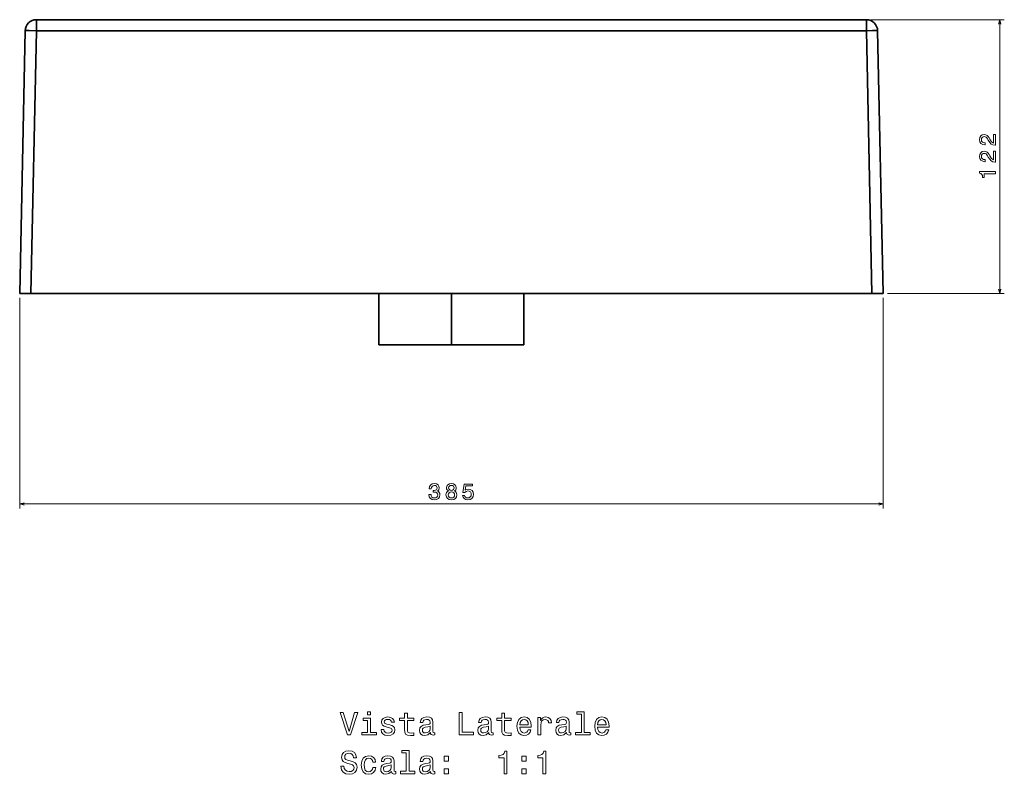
# Model space of a CAD drawing. Extents: x 317 to 1914, y 39 to 1273.
# Tile 5 of 5: x 1475 to 1914, y 756 to 1092. Entities that reach past the tile are written whole.
import ezdxf

# ---------------------------------------------------------------- set-up
doc = ezdxf.new("R2010")
doc.units = 0

msp = doc.modelspace()

# ---------------------------------------------------------------- linework, layer by layer
at = {"color": 7, "lineweight": 35}
for p, q in [((1852.25, 1092.46), (1482.04, 1092.46)), ((1852.25, 1092.46), (1482.04, 1092.46)), ((1477.04, 1087.57), (1474.59, 970.46)), ((1477.04, 1087.57), (1474.59, 970.46)), ((1479.59, 970.46), (1482.04, 1087.57)), ((1479.59, 970.46), (1482.04, 1087.57)), ((1482.04, 1087.57), (1852.25, 1087.57)), ((1482.04, 1087.57), (1852.25, 1087.57)), ((1852.25, 1087.57), (1854.7, 970.46)), ((1852.25, 1087.57), (1854.7, 970.46)), ((1857.24, 1087.57), (1859.7, 970.46)), ((1859.7, 970.46), (1857.24, 1087.57)), ((1857.24, 1087.57), (1859.7, 970.46)), ((1857.24, 1087.57), (1859.7, 970.46)), ((1857.24, 1087.57), (1859.7, 970.46)), ((1859.7, 970.46), (1857.24, 1087.57)), ((1859.7, 970.46), (1857.24, 1087.57)), ((1854.7, 970.46), (1479.59, 970.46)), ((1634.85, 970.46), (1479.59, 970.46)), ((1479.59, 970.46), (1854.7, 970.46)), ((1634.85, 970.46), (1497.76, 970.46)), ((1836.53, 970.46), (1497.76, 970.46)), ((1634.85, 970.47), (1634.85, 948.71)), ((1634.85, 970.47), (1634.85, 948.71)), ((1667.14, 947.46), (1667.14, 970.47)), ((1667.14, 947.46), (1667.14, 970.47)), ((1699.43, 970.47), (1699.43, 947.46)), ((1699.43, 970.47), (1699.43, 947.46)), ((1836.53, 970.46), (1699.43, 970.46)), ((1854.7, 970.46), (1699.43, 970.46)), ((1634.85, 947.46), (1667.14, 947.46)), ((1634.85, 947.46), (1667.14, 947.46)), ((1634.85, 947.46), (1667.14, 947.46)), ((1644.64, 947.46), (1667.14, 947.46)), ((1667.14, 947.46), (1644.64, 947.46)), ((1644.64, 947.46), (1667.14, 947.46)), ((1667.14, 947.46), (1689.64, 947.46)), ((1699.43, 947.46), (1667.14, 947.46)), ((1667.14, 947.46), (1699.43, 947.46)), ((1699.43, 947.46), (1667.14, 947.46)), ((1689.64, 947.46), (1667.14, 947.46)), ((1667.14, 947.46), (1689.64, 947.46))]:
    msp.add_line(p, q, dxfattribs=at)
at = {"color": 7, "lineweight": 35, "ltscale": 0.122382}
for p, q in [((1482.04, 1092.46), (1482.04, 1087.57)), ((1482.04, 1087.57), (1482.04, 1092.46)), ((1852.25, 1092.46), (1852.25, 1087.57)), ((1852.25, 1087.57), (1852.25, 1092.46))]:
    msp.add_line(p, q, dxfattribs=at)
at = {"color": 7, "lineweight": 13}
for p, q in [((1854.14, 1092.46), (1913.76, 1092.46)), ((1911.76, 970.46), (1911.76, 1092.46)), ((1474.59, 968.46), (1474.59, 874.58)), ((1859.7, 968.46), (1859.7, 874.58)), ((1861.7, 970.46), (1913.76, 970.46)), ((1474.59, 876.58), (1859.7, 876.58))]:
    msp.add_line(p, q, dxfattribs=at)
at = {"color": 7, "lineweight": 35, "ltscale": 0.124973}
for p, q in [((1474.59, 970.46), (1479.59, 970.46)), ((1479.59, 970.46), (1474.59, 970.46)), ((1474.59, 970.46), (1479.59, 970.46)), ((1859.7, 970.46), (1854.7, 970.46)), ((1854.7, 970.46), (1859.7, 970.46)), ((1854.7, 970.46), (1859.7, 970.46))]:
    msp.add_line(p, q, dxfattribs=at)
at = {"color": 7, "lineweight": 35, "ltscale": 0.330237}
for p, q in [((1487.8, 970.46), (1474.59, 970.46)), ((1859.7, 970.46), (1846.49, 970.46))]:
    msp.add_line(p, q, dxfattribs=at)
at = {"color": 7, "lineweight": 35, "ltscale": 0.000119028}
msp.add_line((1487.8, 970.46), (1487.79, 970.46), dxfattribs=at)
msp.add_line((1487.8, 970.46), (1487.79, 970.46), dxfattribs=at)
at = {"color": 7, "lineweight": 35, "ltscale": 6.71387e-05}
msp.add_line((1487.8, 970.46), (1487.8, 970.46), dxfattribs=at)
at = {"color": 7, "lineweight": 35, "ltscale": 0.249048}
for p, q in [((1497.76, 970.46), (1487.8, 970.46)), ((1846.49, 970.46), (1836.53, 970.46))]:
    msp.add_line(p, q, dxfattribs=at)
at = {"color": 7, "lineweight": 35, "ltscale": 0.140744}
msp.add_line((1488.39, 970.46), (1494.02, 970.46), dxfattribs=at)
at = {"color": 7, "lineweight": 35, "ltscale": 0.014963}
msp.add_line((1836.53, 970.46), (1837.12, 970.46), dxfattribs=at)
at = {"color": 7, "lineweight": 35, "ltscale": 0.140808}
msp.add_line((1840.26, 970.46), (1845.89, 970.46), dxfattribs=at)
at = {"color": 7, "lineweight": 35, "ltscale": 0.031122}
msp.add_line((1634.85, 948.71), (1634.85, 947.46), dxfattribs=at)
msp.add_line((1634.85, 948.71), (1634.85, 947.46), dxfattribs=at)
at = {"color": 7, "lineweight": 35, "ltscale": 0.24473}
msp.add_line((1644.64, 947.46), (1634.85, 947.46), dxfattribs=at)
at = {"color": 7, "lineweight": 35, "ltscale": 0.244727}
msp.add_line((1699.43, 947.46), (1689.64, 947.46), dxfattribs=at)
at = {"color": 7, "lineweight": 13}
for points in [[(1912.28, 1090.53), (1911.76, 1092.46), (1911.24, 1090.53)], [(1911.24, 972.4), (1911.76, 970.46), (1912.28, 972.4)], [(1476.52, 877.1), (1474.59, 876.58), (1476.52, 876.07)], [(1857.77, 876.07), (1859.7, 876.58), (1857.77, 877.1)]]:
    msp.add_lwpolyline(points, dxfattribs=at)
at = {"color": 7, "lineweight": 35}
for points in [[(1477.04, 1087.57), (1477.04, 1087.57), (1477.04, 1087.57), (1477.06, 1087.58), (1477.17, 1087.59), (1477.74, 1087.61), (1478.63, 1087.61), (1482.04, 1087.57)], [(1482.04, 1087.57), (1478.77, 1087.61), (1477.54, 1087.6), (1477.13, 1087.59), (1477.05, 1087.58), (1477.04, 1087.57), (1477.04, 1087.57), (1477.04, 1087.57)], [(1852.25, 1087.57), (1855.84, 1087.61), (1857.06, 1087.59), (1857.21, 1087.58), (1857.24, 1087.58), (1857.24, 1087.57), (1857.24, 1087.57), (1857.24, 1087.57), (1857.24, 1087.57)], [(1857.24, 1087.57), (1857.24, 1087.57), (1857.24, 1087.57), (1857.24, 1087.57), (1857.23, 1087.58), (1857.2, 1087.58), (1856.87, 1087.6), (1854.93, 1087.61), (1852.25, 1087.57)]]:
    msp.add_lwpolyline(points, dxfattribs=at)
at = {"color": 7, "lineweight": 13}
for points in [[(1909.76, 1036.48), (1909.76, 1041.29), (1908.89, 1041.29), (1908.89, 1037.48), (1908.42, 1037.7), (1908.03, 1038.06), (1907.31, 1039.18), (1907.01, 1039.77), (1906.57, 1040.44), (1906.07, 1040.91), (1905.47, 1041.19), (1904.8, 1041.29), (1903.95, 1041.12), (1903.28, 1040.64), (1902.86, 1039.92), (1902.71, 1038.98), (1902.88, 1038.01), (1903.36, 1037.27), (1904.11, 1036.8), (1905.11, 1036.64), (1905.25, 1036.64), (1905.25, 1037.56), (1905.17, 1037.56), (1904.48, 1037.65), (1903.98, 1037.92), (1903.66, 1038.35), (1903.55, 1038.93), (1903.65, 1039.51), (1903.9, 1039.95), (1904.29, 1040.23), (1904.79, 1040.33), (1905.25, 1040.26), (1905.64, 1040.07), (1905.99, 1039.74), (1906.29, 1039.3), (1906.61, 1038.71), (1907.24, 1037.72), (1907.9, 1037.02), (1908.71, 1036.61), (1909.73, 1036.48)], [(1909.76, 1029), (1909.76, 1033.82), (1908.89, 1033.82), (1908.89, 1030.01), (1908.42, 1030.22), (1908.03, 1030.59), (1907.31, 1031.71), (1907.01, 1032.3), (1906.57, 1032.97), (1906.07, 1033.44), (1905.47, 1033.71), (1904.8, 1033.82), (1903.95, 1033.64), (1903.28, 1033.17), (1902.86, 1032.44), (1902.71, 1031.51), (1902.88, 1030.54), (1903.36, 1029.8), (1904.11, 1029.33), (1905.11, 1029.17), (1905.25, 1029.17), (1905.25, 1030.08), (1905.17, 1030.08), (1904.48, 1030.17), (1903.98, 1030.45), (1903.66, 1030.88), (1903.55, 1031.45), (1903.65, 1032.04), (1903.9, 1032.47), (1904.29, 1032.76), (1904.79, 1032.86), (1905.25, 1032.79), (1905.64, 1032.59), (1905.99, 1032.27), (1906.29, 1031.83), (1906.61, 1031.23), (1907.24, 1030.24), (1907.9, 1029.55), (1908.71, 1029.14), (1909.73, 1029)], [(1909.76, 1023.81), (1909.76, 1024.73), (1902.71, 1024.73), (1902.71, 1024.04), (1903.32, 1023.86), (1903.74, 1023.5), (1903.98, 1022.94), (1904.06, 1022.18), (1904.78, 1022.18), (1904.78, 1023.81)], [(1657.13, 880.78), (1657.13, 880.71), (1657.29, 879.74), (1657.76, 879.02), (1658.51, 878.55), (1659.5, 878.38), (1660.55, 878.55), (1661.33, 879), (1661.84, 879.7), (1662.02, 880.61), (1661.94, 881.21), (1661.72, 881.69), (1661.35, 882.06), (1660.87, 882.34), (1661.53, 882.88), (1661.76, 883.75), (1661.61, 884.53), (1661.17, 885.13), (1660.47, 885.5), (1659.5, 885.63), (1658.59, 885.47), (1657.9, 885.03), (1657.44, 884.32), (1657.29, 883.38), (1657.29, 883.31), (1658.19, 883.31), (1658.27, 883.96), (1658.53, 884.42), (1658.95, 884.71), (1659.55, 884.81), (1660.07, 884.73), (1660.46, 884.51), (1660.69, 884.17), (1660.78, 883.71), (1660.69, 883.21), (1660.45, 882.88), (1660.02, 882.68), (1659.45, 882.62), (1659.06, 882.63), (1659.06, 881.83), (1659.55, 881.85), (1660.18, 881.76), (1660.66, 881.52), (1660.94, 881.13), (1661.04, 880.61), (1660.93, 880.03), (1660.64, 879.59), (1660.17, 879.32), (1659.56, 879.23), (1658.92, 879.33), (1658.46, 879.63), (1658.17, 880.12), (1658.06, 880.78)], [(1665.89, 882.36), (1665.38, 882.07), (1665.02, 881.68), (1664.8, 881.19), (1664.73, 880.59), (1664.89, 879.69), (1665.36, 879), (1666.11, 878.55), (1667.14, 878.38), (1668.16, 878.55), (1668.92, 879), (1669.38, 879.69), (1669.55, 880.59), (1669.47, 881.19), (1669.26, 881.68), (1668.9, 882.07), (1668.39, 882.36), (1668.8, 882.6), (1669.08, 882.93), (1669.25, 883.33), (1669.31, 883.83), (1669.15, 884.54), (1668.73, 885.12), (1668.04, 885.49), (1667.14, 885.63), (1666.23, 885.49), (1665.55, 885.12), (1665.11, 884.54), (1664.96, 883.83), (1665.01, 883.33), (1665.19, 882.93)], [(1665.92, 883.75), (1666, 884.19), (1666.24, 884.53), (1666.63, 884.75), (1667.14, 884.83), (1667.65, 884.75), (1668.03, 884.53), (1668.27, 884.19), (1668.36, 883.75), (1668.27, 883.29), (1668.03, 882.94), (1667.65, 882.71), (1667.14, 882.64), (1666.63, 882.72), (1666.24, 882.94), (1666, 883.29)], [(1672.11, 880.41), (1672.33, 879.58), (1672.83, 878.94), (1673.56, 878.53), (1674.48, 878.38), (1675.5, 878.56), (1676.3, 879.06), (1676.8, 879.84), (1676.99, 880.85), (1676.82, 881.79), (1676.34, 882.53), (1675.58, 883), (1674.6, 883.17), (1673.85, 883.05), (1673.26, 882.72), (1673.55, 884.61), (1676.61, 884.61), (1676.61, 885.43), (1672.87, 885.43), (1672.31, 881.72), (1673.12, 881.72), (1673.71, 882.19), (1674.45, 882.37), (1675.1, 882.25), (1675.59, 881.93), (1675.91, 881.44), (1676.02, 880.8), (1675.91, 880.17), (1675.58, 879.67), (1675.09, 879.36), (1674.45, 879.25), (1673.92, 879.32), (1673.5, 879.55), (1673.2, 879.91), (1673.05, 880.41)], [(1665.7, 880.61), (1665.79, 881.15), (1666.08, 881.55), (1666.54, 881.81), (1667.14, 881.9), (1667.74, 881.81), (1668.19, 881.55), (1668.48, 881.15), (1668.58, 880.61), (1668.48, 880.04), (1668.19, 879.6), (1667.74, 879.32), (1667.14, 879.23), (1666.54, 879.32), (1666.08, 879.6), (1665.79, 880.04)], [(1623.99, 783.6), (1621.48, 775.09), (1618.9, 783.6), (1617.53, 783.6), (1620.76, 773.59), (1622.2, 773.59), (1625.36, 783.6)], [(1631.09, 783.93), (1629.75, 783.93), (1629.75, 782.49), (1631.09, 782.49)], [(1646.22, 779.99), (1646.22, 776.11), (1646.31, 774.86), (1646.71, 773.99), (1647.52, 773.49), (1648.89, 773.32), (1650.38, 773.39), (1650.38, 774.48), (1649.29, 774.4), (1648.3, 774.51), (1647.76, 774.87), (1647.53, 775.48), (1647.49, 776.33), (1647.49, 779.99), (1650.38, 779.99), (1650.38, 781.07), (1647.49, 781.07), (1647.49, 783.33), (1646.22, 783.33), (1646.22, 781.07), (1644.03, 781.07), (1644.03, 779.99)], [(1670.6, 773.59), (1677.03, 773.59), (1677.03, 774.8), (1671.93, 774.8), (1671.93, 783.59), (1670.6, 783.59)], [(1689.59, 779.99), (1689.59, 776.11), (1689.68, 774.86), (1690.08, 773.99), (1690.89, 773.49), (1692.26, 773.32), (1693.76, 773.39), (1693.76, 774.48), (1692.66, 774.4), (1691.67, 774.51), (1691.13, 774.87), (1690.9, 775.48), (1690.86, 776.33), (1690.86, 779.99), (1693.76, 779.99), (1693.76, 781.07), (1690.86, 781.07), (1690.86, 783.33), (1689.59, 783.33), (1689.59, 781.07), (1687.4, 781.07), (1687.4, 779.99)], [(1725.11, 782.87), (1725.11, 774.66), (1722.5, 774.66), (1722.5, 773.59), (1728.97, 773.59), (1728.97, 774.66), (1726.38, 774.66), (1726.38, 783.93), (1723.12, 783.93), (1723.12, 782.87)], [(1631.05, 774.66), (1631.05, 781.07), (1627.79, 781.07), (1627.79, 779.99), (1629.78, 779.99), (1629.78, 774.66), (1627.19, 774.66), (1627.19, 773.59), (1633.67, 773.59), (1633.67, 774.66)], [(1639.64, 778.1), (1638.41, 778.39), (1637.5, 778.72), (1637.2, 779.4), (1637.29, 779.87), (1637.59, 780.22), (1638.08, 780.43), (1638.79, 780.52), (1639.46, 780.43), (1640, 780.17), (1640.34, 779.78), (1640.49, 779.27), (1641.72, 779.27), (1641.72, 779.29), (1641.51, 780.23), (1640.92, 780.97), (1640, 781.43), (1638.79, 781.6), (1637.56, 781.43), (1636.67, 780.95), (1636.1, 780.25), (1635.93, 779.35), (1636.06, 778.49), (1636.47, 777.88), (1637.13, 777.45), (1638.09, 777.15), (1639.51, 776.8), (1640.37, 776.44), (1640.6, 776.15), (1640.69, 775.72), (1640.56, 775.19), (1640.21, 774.78), (1639.65, 774.53), (1638.9, 774.44), (1638.11, 774.53), (1637.53, 774.83), (1637.14, 775.32), (1636.98, 776), (1635.76, 776), (1635.96, 774.84), (1636.55, 774.01), (1637.49, 773.5), (1638.79, 773.32), (1640.14, 773.5), (1641.13, 774.01), (1641.74, 774.81), (1641.95, 775.87), (1641.8, 776.77), (1641.35, 777.39), (1640.61, 777.8)], [(1657.79, 774.6), (1657.79, 774.55), (1657.86, 774.06), (1658.08, 773.72), (1658.99, 773.44), (1659.69, 773.56), (1659.69, 774.54), (1659.39, 774.5), (1658.99, 774.68), (1658.91, 775.26), (1658.91, 779.27), (1658.74, 780.29), (1658.24, 781.01), (1657.36, 781.44), (1656.12, 781.6), (1654.91, 781.43), (1654.02, 780.94), (1653.45, 780.17), (1653.27, 779.17), (1653.27, 779.08), (1654.4, 779.08), (1654.51, 779.68), (1654.82, 780.12), (1655.34, 780.38), (1656.08, 780.48), (1656.78, 780.4), (1657.29, 780.19), (1657.59, 779.81), (1657.69, 779.29), (1657.63, 778.69), (1657.4, 778.39), (1656.83, 778.24), (1655.74, 778.13), (1654.51, 777.87), (1653.63, 777.41), (1653.11, 776.69), (1652.95, 775.62), (1653.09, 774.67), (1653.54, 773.96), (1654.26, 773.52), (1655.25, 773.36), (1656.59, 773.66)], [(1657.65, 776.3), (1657.47, 775.55), (1657.01, 774.97), (1656.32, 774.6), (1655.47, 774.47), (1654.92, 774.54), (1654.53, 774.77), (1654.29, 775.17), (1654.22, 775.74), (1654.27, 776.24), (1654.51, 776.6), (1655.43, 777), (1656.59, 777.18), (1657.65, 777.52)], [(1683.81, 774.6), (1683.81, 774.55), (1683.89, 774.06), (1684.1, 773.72), (1685.01, 773.44), (1685.72, 773.56), (1685.72, 774.54), (1685.41, 774.5), (1685.01, 774.68), (1684.94, 775.26), (1684.94, 779.27), (1684.76, 780.29), (1684.26, 781.01), (1683.38, 781.44), (1682.14, 781.6), (1680.93, 781.43), (1680.04, 780.94), (1679.48, 780.17), (1679.29, 779.17), (1679.29, 779.08), (1680.43, 779.08), (1680.53, 779.68), (1680.85, 780.12), (1681.36, 780.38), (1682.1, 780.48), (1682.81, 780.4), (1683.31, 780.19), (1683.61, 779.81), (1683.71, 779.29), (1683.66, 778.69), (1683.42, 778.39), (1682.85, 778.24), (1681.77, 778.13), (1680.53, 777.87), (1679.65, 777.41), (1679.13, 776.69), (1678.97, 775.62), (1679.12, 774.67), (1679.56, 773.96), (1680.28, 773.52), (1681.28, 773.36), (1682.62, 773.66)], [(1683.67, 776.3), (1683.5, 775.55), (1683.04, 774.97), (1682.34, 774.6), (1681.49, 774.47), (1680.95, 774.54), (1680.56, 774.77), (1680.31, 775.17), (1680.24, 775.74), (1680.3, 776.24), (1680.53, 776.6), (1681.45, 777), (1682.62, 777.18), (1683.67, 777.52)], [(1697.68, 777.09), (1702.75, 777.09), (1702.76, 777.68), (1702.53, 779.34), (1701.9, 780.58), (1700.89, 781.33), (1699.55, 781.6), (1698.24, 781.31), (1697.23, 780.51), (1696.58, 779.19), (1696.35, 777.46), (1696.57, 775.69), (1697.21, 774.4), (1698.21, 773.59), (1699.51, 773.32), (1700.63, 773.5), (1701.55, 773.99), (1702.23, 774.77), (1702.62, 775.81), (1701.36, 775.81), (1701.1, 775.23), (1700.73, 774.8), (1699.66, 774.45), (1698.84, 774.61), (1698.22, 775.12), (1697.82, 775.94), (1697.68, 777.05)], [(1697.68, 778.16), (1697.83, 779.15), (1698.22, 779.89), (1698.81, 780.33), (1699.59, 780.49), (1700.36, 780.33), (1700.95, 779.89), (1701.31, 779.15), (1701.44, 778.16)], [(1705.72, 773.59), (1706.98, 773.59), (1706.98, 778.01), (1707.11, 779.08), (1707.5, 779.84), (1708.14, 780.3), (1708.99, 780.46), (1709.62, 780.36), (1710.1, 780.07), (1710.38, 779.58), (1710.49, 778.92), (1711.77, 778.92), (1711.59, 780.09), (1711.12, 780.92), (1710.33, 781.43), (1709.25, 781.6), (1708.51, 781.49), (1707.88, 781.2), (1707.32, 780.71), (1706.87, 780.04), (1706.87, 781.33), (1705.72, 781.33)], [(1718.51, 774.6), (1718.51, 774.55), (1718.58, 774.06), (1718.8, 773.72), (1719.71, 773.44), (1720.41, 773.56), (1720.41, 774.54), (1720.11, 774.5), (1719.71, 774.68), (1719.64, 775.26), (1719.64, 779.27), (1719.46, 780.29), (1718.96, 781.01), (1718.08, 781.44), (1716.84, 781.6), (1715.63, 781.43), (1714.74, 780.94), (1714.17, 780.17), (1713.99, 779.17), (1713.99, 779.08), (1715.12, 779.08), (1715.23, 779.68), (1715.54, 780.12), (1716.06, 780.38), (1716.8, 780.48), (1717.5, 780.4), (1718.01, 780.19), (1718.31, 779.81), (1718.41, 779.29), (1718.35, 778.69), (1718.12, 778.39), (1717.55, 778.24), (1716.47, 778.13), (1715.23, 777.87), (1714.35, 777.41), (1713.83, 776.69), (1713.67, 775.62), (1713.81, 774.67), (1714.26, 773.96), (1714.98, 773.52), (1715.98, 773.36), (1717.32, 773.66)], [(1718.37, 776.3), (1718.19, 775.55), (1717.73, 774.97), (1717.04, 774.6), (1716.19, 774.47), (1715.64, 774.54), (1715.25, 774.77), (1715.01, 775.17), (1714.94, 775.74), (1715, 776.24), (1715.23, 776.6), (1716.15, 777), (1717.32, 777.18), (1718.37, 777.52)], [(1732.37, 777.09), (1737.44, 777.09), (1737.46, 777.68), (1737.23, 779.34), (1736.59, 780.58), (1735.59, 781.33), (1734.25, 781.6), (1732.93, 781.31), (1731.93, 780.51), (1731.28, 779.19), (1731.05, 777.46), (1731.26, 775.69), (1731.91, 774.4), (1732.91, 773.59), (1734.2, 773.32), (1735.33, 773.5), (1736.25, 773.99), (1736.93, 774.77), (1737.32, 775.81), (1736.06, 775.81), (1735.8, 775.23), (1735.43, 774.8), (1734.36, 774.45), (1733.54, 774.61), (1732.92, 775.12), (1732.52, 775.94), (1732.37, 777.05)], [(1732.37, 778.16), (1732.53, 779.15), (1732.92, 779.89), (1733.51, 780.33), (1734.29, 780.49), (1735.05, 780.33), (1735.64, 779.89), (1736, 779.15), (1736.13, 778.16)], [(1619.2, 759.61), (1617.89, 759.61), (1618.18, 758.08), (1618.9, 756.96), (1620.01, 756.28), (1621.51, 756.04), (1622.99, 756.27), (1624.1, 756.9), (1624.81, 757.9), (1625.07, 759.21), (1624.85, 760.39), (1624.25, 761.15), (1623.27, 761.66), (1621.95, 762.03), (1620.83, 762.31), (1620.1, 762.62), (1619.68, 763.08), (1619.55, 763.8), (1619.68, 764.45), (1620.05, 764.94), (1620.63, 765.27), (1621.42, 765.39), (1622.23, 765.25), (1622.86, 764.86), (1623.28, 764.21), (1623.48, 763.33), (1624.79, 763.33), (1624.79, 763.36), (1624.56, 764.71), (1623.89, 765.72), (1622.82, 766.36), (1621.38, 766.57), (1620.08, 766.36), (1619.07, 765.75), (1618.42, 764.81), (1618.19, 763.6), (1618.38, 762.52), (1618.93, 761.79), (1619.79, 761.3), (1620.98, 760.92), (1622.14, 760.59), (1623.02, 760.27), (1623.55, 759.81), (1623.74, 759.06), (1623.57, 758.3), (1623.12, 757.72), (1622.44, 757.36), (1621.57, 757.25), (1620.59, 757.41), (1619.84, 757.87), (1619.36, 758.62)], [(1632.1, 761.49), (1633.35, 761.49), (1633.09, 762.64), (1632.47, 763.55), (1631.51, 764.11), (1630.25, 764.32), (1628.87, 764.04), (1627.82, 763.23), (1627.16, 761.92), (1626.93, 760.16), (1627.14, 758.42), (1627.79, 757.12), (1628.81, 756.31), (1630.21, 756.04), (1631.45, 756.25), (1632.42, 756.86), (1633.08, 757.81), (1633.37, 759.08), (1632.16, 759.08), (1631.94, 758.27), (1631.54, 757.67), (1630.96, 757.29), (1630.25, 757.18), (1629.38, 757.36), (1628.74, 757.94), (1628.35, 758.88), (1628.22, 760.2), (1628.35, 761.5), (1628.76, 762.44), (1629.4, 763.01), (1630.25, 763.21), (1631, 763.08), (1631.57, 762.75), (1631.94, 762.21)], [(1640.44, 757.32), (1640.44, 757.28), (1640.51, 756.79), (1640.73, 756.44), (1641.64, 756.17), (1642.34, 756.28), (1642.34, 757.26), (1642.04, 757.22), (1641.64, 757.41), (1641.57, 757.98), (1641.57, 761.99), (1641.39, 763.01), (1640.89, 763.73), (1640.01, 764.17), (1638.77, 764.32), (1637.56, 764.15), (1636.67, 763.66), (1636.1, 762.9), (1635.92, 761.89), (1635.92, 761.8), (1637.06, 761.8), (1637.16, 762.41), (1637.47, 762.84), (1637.99, 763.1), (1638.73, 763.2), (1639.43, 763.13), (1639.94, 762.91), (1640.24, 762.54), (1640.34, 762.02), (1640.28, 761.41), (1640.05, 761.11), (1639.48, 760.97), (1638.4, 760.85), (1637.16, 760.59), (1636.28, 760.13), (1635.76, 759.41), (1635.6, 758.34), (1635.74, 757.39), (1636.19, 756.69), (1636.91, 756.24), (1637.91, 756.08), (1639.25, 756.38)], [(1647.04, 765.59), (1647.04, 757.38), (1644.43, 757.38), (1644.43, 756.31), (1650.9, 756.31), (1650.9, 757.38), (1648.31, 757.38), (1648.31, 766.66), (1645.05, 766.66), (1645.05, 765.59)], [(1657.79, 757.32), (1657.79, 757.28), (1657.86, 756.79), (1658.08, 756.44), (1658.99, 756.17), (1659.69, 756.28), (1659.69, 757.26), (1659.39, 757.22), (1658.99, 757.41), (1658.91, 757.98), (1658.91, 761.99), (1658.74, 763.01), (1658.24, 763.73), (1657.36, 764.17), (1656.12, 764.32), (1654.91, 764.15), (1654.02, 763.66), (1653.45, 762.9), (1653.27, 761.89), (1653.27, 761.8), (1654.4, 761.8), (1654.51, 762.41), (1654.82, 762.84), (1655.34, 763.1), (1656.08, 763.2), (1656.78, 763.13), (1657.29, 762.91), (1657.59, 762.54), (1657.69, 762.02), (1657.63, 761.41), (1657.4, 761.11), (1656.83, 760.97), (1655.74, 760.85), (1654.51, 760.59), (1653.63, 760.13), (1653.11, 759.41), (1652.95, 758.34), (1653.09, 757.39), (1653.54, 756.69), (1654.26, 756.24), (1655.25, 756.08), (1656.59, 756.38)], [(1690.61, 756.31), (1691.93, 756.31), (1691.93, 766.38), (1690.95, 766.38), (1690.69, 765.51), (1690.17, 764.91), (1689.38, 764.57), (1688.28, 764.45), (1688.28, 763.43), (1690.61, 763.43)], [(1707.96, 756.31), (1709.27, 756.31), (1709.27, 766.38), (1708.3, 766.38), (1708.04, 765.51), (1707.52, 764.91), (1706.72, 764.57), (1705.63, 764.45), (1705.63, 763.43), (1707.96, 763.43)], [(1640.3, 759.02), (1640.12, 758.27), (1639.66, 757.7), (1638.97, 757.32), (1638.12, 757.19), (1637.57, 757.26), (1637.19, 757.49), (1636.94, 757.9), (1636.87, 758.46), (1636.93, 758.96), (1637.16, 759.32), (1638.08, 759.73), (1639.25, 759.9), (1640.3, 760.25)], [(1657.65, 759.02), (1657.47, 758.27), (1657.01, 757.7), (1656.32, 757.32), (1655.47, 757.19), (1654.92, 757.26), (1654.53, 757.49), (1654.29, 757.9), (1654.22, 758.46), (1654.27, 758.96), (1654.51, 759.32), (1655.43, 759.73), (1656.59, 759.9), (1657.65, 760.25)], [(1663.86, 761.9), (1665.85, 761.9), (1665.85, 764.05), (1663.86, 764.05)], [(1698.55, 761.9), (1700.54, 761.9), (1700.54, 764.05), (1698.55, 764.05)], [(1663.86, 756.31), (1665.85, 756.31), (1665.85, 758.46), (1663.86, 758.46)], [(1698.55, 756.31), (1700.54, 756.31), (1700.54, 758.46), (1698.55, 758.46)]]:
    msp.add_lwpolyline(points, close=True, dxfattribs=at)
at = {"color": 7, "lineweight": 35}
for centre, start, end in [((1482.04, 1087.46), 90.0034, 178.7966), ((1482.04, 1087.46), 90.0034, 178.7966), ((1852.25, 1087.46), 1.2034, 89.9966), ((1852.25, 1087.46), 1.2034, 89.9966)]:
    msp.add_arc(centre, 5, start, end, dxfattribs=at)

doc.saveas('drawing.dxf')
